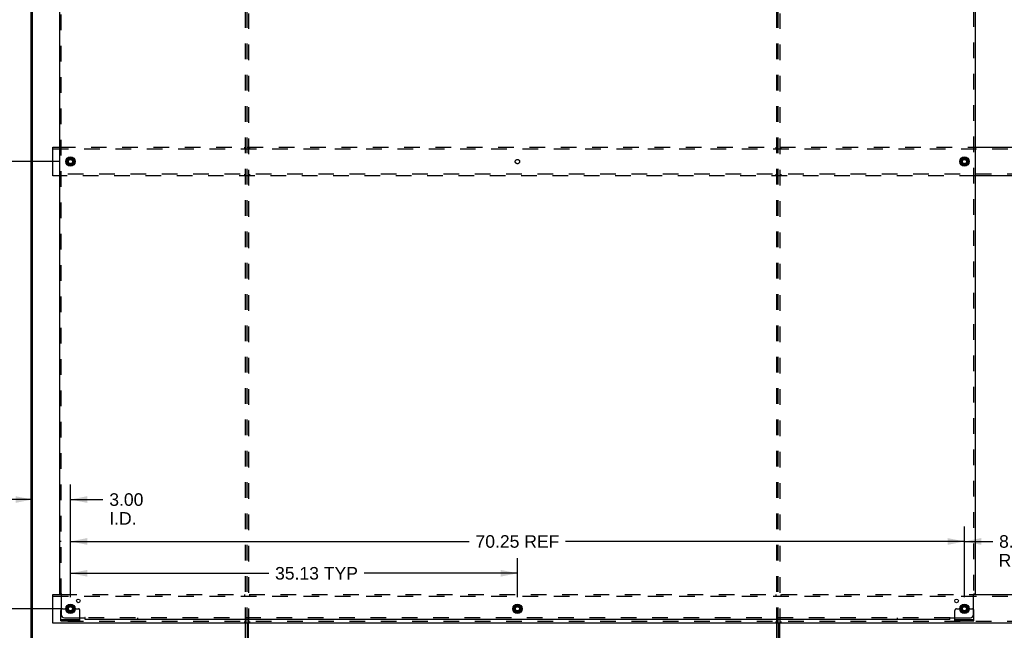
# Model space of a CAD drawing. Header units: inches. Extents: x 0 to 224, y 0 to 145.
# Tile 11 of 15: x 75 to 153, y 49 to 97. Entities that reach past the tile are written whole.
import ezdxf

# ---------------------------------------------------------------- set-up
doc = ezdxf.new("R2010")
doc.units = ezdxf.units.IN
doc.header["$LTSCALE"] = 12.302632
doc.header["$MEASUREMENT"] = 0
doc.linetypes.add('DOT', pattern=[0.2, 0.1, -0.1])
doc.linetypes.add('HIDDEN', pattern=[0.2, 0.1, -0.1])
doc.layers.get('0').update_dxf_attribs({"linetype": 'CONTINUOUS'})
for name, color, linetype in [('DEFAULT_2', 8, 'HIDDEN'), ('DIMENSIONS', 7, 'CONTINUOUS'), ('SUBPANELS', 7, 'CONTINUOUS')]:
    doc.layers.add(name, color=color, linetype=linetype)
doc.styles.get("Standard").update_dxf_attribs({"font": 'arial.ttf'})
doc.dimstyles.new('DIMSTYLE_1', dxfattribs={"dimtxt": 0.986842, "dimasz": 1.315789, "dimexe": 0.09, "dimexo": 0.07, "dimgap": 0.0375, "dimtad": 0, "dimtih": 1, "dimtoh": 1, "dimzin": 4, "dimdsep": 46, "dimtxsty": 'Standard', "dimblk": '_FILLED', "dimblk1": '_FILLED', "dimblk2": '_FILLED', "dimcen": 0.09, "dimadec": 3, "dimazin": 1, "dimtfac": 1, "dimtdec": 3, "dimtofl": 0, "dimtmove": 0, "dimatfit": 3, "dimldrblk": '_FILLED', "dimfxl": 0, "dimtolj": 1, "dimtzin": 4, "dimarcsym": 0})

# ---------------------------------------------------------------- blocks, each defined once
blk = doc.blocks.new('_FILLED')
at = {"color": 0, "linetype": 'ByBlock'}
blk.add_solid([(0, 0), (-1, 0.2), (-1, -0.2)], dxfattribs=at)
blk = doc.blocks.new('*D2')
at = {"layer": 'DIMENSIONS', "color": 2, "linetype": 'Continuous'}
for p, q in [((79.411, 51.426), (79.411, 56.976)), ((149.661, 51.426), (149.661, 56.976)), ((79.411, 55.792), (110.751, 55.792)), ((149.661, 55.792), (118.32, 55.792))]:
    blk.add_line(p, q, dxfattribs=at)
at = {"layer": 'DIMENSIONS', "color": 2, "linetype": 'Continuous', "xscale": 1.3157894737, "yscale": 1.3157894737, "zscale": 1.3157894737, "rotation": 180}
blk.add_blockref('_FILLED', (79.411, 55.792), dxfattribs=at)
at = {"layer": 'DIMENSIONS', "color": 2, "linetype": 'Continuous', "xscale": 1.3157894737, "yscale": 1.3157894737, "zscale": 1.3157894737}
blk.add_blockref('_FILLED', (149.661, 55.792), dxfattribs=at)
at = {"layer": 'DIMENSIONS', "color": 2, "linetype": 'Continuous', "insert": (114.536, 56.285), "char_height": 0.9868, "width": 6.58139, "attachment_point": 2, "line_spacing_factor": 0.9}
blk.add_mtext('70.25 REF', dxfattribs=at)
blk = doc.blocks.new('*D3')
at = {"layer": 'DIMENSIONS', "color": 2, "linetype": 'Continuous'}
for p, q in [((79.411, 51.426), (79.411, 54.476)), ((114.536, 51.426), (114.536, 54.476)), ((79.411, 53.292), (95, 53.292)), ((114.536, 53.292), (102.491, 53.292))]:
    blk.add_line(p, q, dxfattribs=at)
at = {"layer": 'DIMENSIONS', "color": 2, "linetype": 'Continuous', "xscale": 1.3157894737, "yscale": 1.3157894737, "zscale": 1.3157894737, "rotation": 180}
blk.add_blockref('_FILLED', (79.411, 53.292), dxfattribs=at)
at = {"layer": 'DIMENSIONS', "color": 2, "linetype": 'Continuous', "xscale": 1.3157894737, "yscale": 1.3157894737, "zscale": 1.3157894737}
blk.add_blockref('_FILLED', (114.536, 53.292), dxfattribs=at)
at = {"layer": 'DIMENSIONS', "color": 2, "linetype": 'Continuous', "insert": (98.746, 53.785), "char_height": 0.9868, "width": 6.50435, "attachment_point": 2, "line_spacing_factor": 0.9}
blk.add_mtext('35.13 TYP', dxfattribs=at)
blk = doc.blocks.new('*D4')
at = {"layer": 'DIMENSIONS', "color": 2, "linetype": 'Continuous'}
for p, q in [((78.49, 85.63), (71.86, 85.63)), ((73.044, 85.63), (73.044, 69.718)), ((73.044, 50.505), (73.044, 66.264)), ((78.49, 50.505), (71.86, 50.505))]:
    blk.add_line(p, q, dxfattribs=at)
at = {"layer": 'DIMENSIONS', "color": 2, "linetype": 'Continuous', "xscale": 1.3157894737, "yscale": 1.3157894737, "zscale": 1.3157894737}
for p, rotation in [((73.044, 85.63), 90), ((73.044, 50.505), 270)]:
    blk.add_blockref('_FILLED', p, dxfattribs=dict(at, rotation=rotation))
at = {"layer": 'DIMENSIONS', "color": 2, "linetype": 'Continuous', "insert": (73.044, 69.224), "char_height": 0.9868, "width": 3.44844, "attachment_point": 2, "line_spacing_factor": 0.9}
blk.add_mtext('35.13\\PTYP', dxfattribs=at)
blk = doc.blocks.new('*D5')
at = {"layer": 'DIMENSIONS', "color": 2, "linetype": 'Continuous'}
for p, q in [((78.656, 120.755), (68.409, 120.755)), ((69.593, 120.755), (69.593, 87.351)), ((69.593, 50.505), (69.593, 83.897)), ((78.656, 50.505), (68.409, 50.505))]:
    blk.add_line(p, q, dxfattribs=at)
at = {"layer": 'DIMENSIONS', "color": 2, "linetype": 'Continuous', "xscale": 1.3157894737, "yscale": 1.3157894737, "zscale": 1.3157894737}
for p, rotation in [((69.593, 120.755), 90), ((69.593, 50.505), 270)]:
    blk.add_blockref('_FILLED', p, dxfattribs=dict(at, rotation=rotation))
at = {"layer": 'DIMENSIONS', "color": 2, "linetype": 'Continuous', "insert": (69.593, 86.857), "char_height": 0.9868, "width": 3.44844, "attachment_point": 2, "line_spacing_factor": 0.9}
blk.add_mtext('70.25\\PREF', dxfattribs=at)
blk = doc.blocks.new('*D9')
at = {"layer": 'DIMENSIONS', "color": 2, "linetype": 'Continuous'}
for p, q in [((78.49, 50.505), (71.86, 50.505)), ((73.044, 50.505), (73.044, 47.835)), ((73.044, 41.755), (73.044, 44.381)), ((75.427, 41.755), (71.86, 41.755))]:
    blk.add_line(p, q, dxfattribs=at)
at = {"layer": 'DIMENSIONS', "color": 2, "linetype": 'Continuous', "xscale": 1.3157894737, "yscale": 1.3157894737, "zscale": 1.3157894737}
for p, rotation in [((73.044, 50.505), 90), ((73.044, 41.755), 270)]:
    blk.add_blockref('_FILLED', p, dxfattribs=dict(at, rotation=rotation))
at = {"layer": 'DIMENSIONS', "color": 2, "linetype": 'Continuous', "insert": (73.044, 47.342), "char_height": 0.9868, "width": 2.68172, "attachment_point": 2, "line_spacing_factor": 0.9}
blk.add_mtext('8.75\\PI.D.', dxfattribs=at)
blk = doc.blocks.new('*D10')
at = {"layer": 'DIMENSIONS', "color": 2, "linetype": 'Continuous'}
for p, q in [((79.411, 51.426), (79.411, 60.268)), ((76.411, 59.084), (73.779, 59.084)), ((79.411, 59.084), (81.968, 59.084))]:
    blk.add_line(p, q, dxfattribs=at)
at = {"layer": 'DIMENSIONS', "color": 2, "linetype": 'Continuous', "xscale": 1.3157894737, "yscale": 1.3157894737, "zscale": 1.3157894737}
blk.add_blockref('_FILLED', (76.411, 59.084), dxfattribs=at)
at = {"layer": 'DIMENSIONS', "color": 2, "linetype": 'Continuous', "xscale": 1.3157894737, "yscale": 1.3157894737, "zscale": 1.3157894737, "rotation": 180}
blk.add_blockref('_FILLED', (79.411, 59.084), dxfattribs=at)
at = {"layer": 'DIMENSIONS', "color": 2, "linetype": 'Continuous', "insert": (82.462, 59.577), "char_height": 0.9868, "width": 2.68172, "attachment_point": 1, "line_spacing_factor": 0.9}
blk.add_mtext('3.00\\PI.D.', dxfattribs=at)
blk = doc.blocks.new('*D11')
at = {"layer": 'DIMENSIONS', "color": 2, "linetype": 'Continuous'}
for p, q in [((149.661, 51.426), (149.661, 56.976)), ((157.786, 51.426), (157.786, 56.976)), ((149.661, 55.792), (151.889, 55.792)), ((157.786, 55.792), (155.557, 55.792))]:
    blk.add_line(p, q, dxfattribs=at)
at = {"layer": 'DIMENSIONS', "color": 2, "linetype": 'Continuous', "xscale": 1.3157894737, "yscale": 1.3157894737, "zscale": 1.3157894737, "rotation": 180}
blk.add_blockref('_FILLED', (149.661, 55.792), dxfattribs=at)
at = {"layer": 'DIMENSIONS', "color": 2, "linetype": 'Continuous', "xscale": 1.3157894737, "yscale": 1.3157894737, "zscale": 1.3157894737}
blk.add_blockref('_FILLED', (157.786, 55.792), dxfattribs=at)
at = {"layer": 'DIMENSIONS', "color": 2, "linetype": 'Continuous', "insert": (153.723, 56.285), "char_height": 0.9868, "width": 2.75142, "attachment_point": 2, "line_spacing_factor": 0.9}
blk.add_mtext('8.13\\PREF', dxfattribs=at)

msp = doc.modelspace()

# ---------------------------------------------------------------- hatches: boundary and pattern name
at = {"linetype": 'Continuous'}
h = msp.add_hatch(dxfattribs=at)
h.set_pattern_fill('DEFAULT__2', color=2, scale=1000000000.0, angle=125, style=0, pattern_type=0)
h.set_pattern_definition([(125, (0, 0), (-819200000, -573600000), [])])
edge = h.paths.add_edge_path()
edge.add_line((76.411, 125.505), (76.411, 41.755))
edge.add_line((76.286, 41.755), (76.411, 41.755))
edge.add_line((76.286, 125.505), (76.286, 41.755))
edge.add_line((76.286, 125.505), (76.411, 125.505))

# ---------------------------------------------------------------- linework, layer by layer
at = {"color": 7, "linetype": 'Continuous'}
for p, q in [((76.286, 125.505), (76.286, 41.755)), ((76.411, 125.505), (76.411, 41.755)), ((78.036, 84.505), (78.036, 86.755)), ((78.036, 86.755), (78.567, 86.755)), ((150.504, 86.755), (156.942, 86.755)), ((79.138, 85.793), (79.406, 85.947)), ((79.416, 85.947), (79.683, 85.793)), ((149.388, 85.793), (149.656, 85.947)), ((149.666, 85.947), (149.933, 85.793)), ((79.133, 85.784), (79.133, 85.475)), ((79.406, 85.312), (79.138, 85.467)), ((79.683, 85.467), (79.416, 85.312)), ((79.688, 85.784), (79.688, 85.475)), ((149.383, 85.784), (149.383, 85.475)), ((149.656, 85.312), (149.388, 85.467)), ((149.933, 85.467), (149.666, 85.312)), ((149.938, 85.784), (149.938, 85.475)), ((78.567, 84.505), (78.036, 84.505)), ((156.942, 84.505), (150.504, 84.505)), ((78.036, 49.38), (78.036, 51.63)), ((78.036, 51.63), (78.687, 51.63)), ((150.384, 51.63), (157.062, 51.63)), ((79.133, 50.659), (79.133, 50.35)), ((79.138, 50.668), (79.406, 50.822)), ((79.406, 50.187), (79.138, 50.342)), ((79.416, 50.822), (79.683, 50.668)), ((79.683, 50.342), (79.416, 50.187)), ((79.688, 50.659), (79.688, 50.35)), ((114.258, 50.659), (114.258, 50.35)), ((114.263, 50.668), (114.531, 50.822)), ((114.531, 50.187), (114.263, 50.342)), ((114.541, 50.822), (114.808, 50.668)), ((114.808, 50.342), (114.541, 50.187)), ((114.813, 50.659), (114.813, 50.35)), ((149.383, 50.659), (149.383, 50.35)), ((149.388, 50.668), (149.656, 50.822)), ((149.656, 50.187), (149.388, 50.342)), ((149.666, 50.822), (149.933, 50.668)), ((149.933, 50.342), (149.666, 50.187)), ((149.938, 50.659), (149.938, 50.35)), ((78.661, 49.557), (78.661, 49.661)), ((78.661, 49.557), (80.161, 49.557)), ((80.161, 49.557), (80.161, 49.661)), ((148.911, 49.557), (148.911, 49.661)), ((148.911, 49.557), (150.411, 49.557)), ((150.411, 49.557), (150.411, 49.661)), ((191.161, 49.38), (78.036, 49.38)), ((93.161, 41.755), (93.161, 49.38)), ((93.286, 49.38), (93.286, 41.755)), ((135.036, 49.38), (135.036, 41.755))]:
    msp.add_line(p, q, dxfattribs=at)
at = {"color": 3, "linetype": 'Continuous'}
for p, q in [((78.661, 49.661), (78.661, 50.38)), ((150.411, 49.661), (150.411, 50.38)), ((78.661, 49.661), (80.161, 49.661)), ((80.161, 49.661), (80.161, 49.786)), ((148.911, 49.661), (148.911, 49.786)), ((148.911, 49.661), (150.411, 49.661)), ((93.411, 41.755), (93.411, 49.38)), ((134.911, 41.755), (134.911, 49.38)), ((135.161, 41.755), (135.161, 49.38))]:
    msp.add_line(p, q, dxfattribs=at)
at = {"color": 7, "linetype": 'Continuous'}
for centre, radius in [((79.411, 85.63), 0.372), ((79.411, 85.63), 0.356), ((149.661, 85.63), 0.372), ((149.661, 85.63), 0.356), ((79.411, 85.63), 0.204), ((79.411, 85.63), 0.183), ((79.411, 85.63), 0.183), ((149.661, 85.63), 0.204), ((149.661, 85.63), 0.183), ((149.661, 85.63), 0.183), ((79.411, 50.505), 0.372), ((79.411, 50.505), 0.356), ((79.411, 50.505), 0.204), ((79.411, 50.505), 0.183), ((79.411, 50.505), 0.183), ((114.536, 50.505), 0.372), ((114.536, 50.505), 0.356), ((114.536, 50.505), 0.204), ((114.536, 50.505), 0.183), ((114.536, 50.505), 0.183), ((149.661, 50.505), 0.372), ((149.661, 50.505), 0.356), ((149.661, 50.505), 0.204), ((149.661, 50.505), 0.183), ((149.661, 50.505), 0.183)]:
    msp.add_circle(centre, radius, dxfattribs=at)
for centre, start, end in [((79.411, 85.938), 60, 120), ((149.661, 85.938), 60, 120), ((79.143, 85.784), 120, 179.98765), ((79.143, 85.475), 180.01128, 239.98796), ((79.411, 85.321), 240.01171, 299.98732), ((79.678, 85.784), 0, 60), ((79.678, 85.475), 300.01085, 360), ((149.393, 85.784), 120, 179.98765), ((149.393, 85.475), 180.01128, 239.98796), ((149.661, 85.321), 240.01171, 299.98732), ((149.928, 85.784), 0, 60), ((149.928, 85.475), 300.01085, 360), ((79.143, 50.659), 120, 179.98765), ((79.143, 50.35), 180.01128, 239.98796), ((79.411, 50.813), 60, 120), ((79.678, 50.659), 0, 60), ((79.678, 50.35), 300.01085, 360), ((114.268, 50.659), 120, 179.98765), ((114.268, 50.35), 180.01128, 239.98796), ((114.536, 50.813), 60, 120), ((114.803, 50.659), 0, 60), ((114.803, 50.35), 300.01085, 360), ((149.393, 50.659), 120, 179.98765), ((149.393, 50.35), 180.01128, 239.98796), ((149.661, 50.813), 60, 120), ((149.928, 50.659), 0, 60), ((149.928, 50.35), 300.01085, 360), ((79.411, 50.196), 240.01171, 299.98732), ((114.536, 50.196), 240.01171, 299.98732), ((149.661, 50.196), 240.01171, 299.98732)]:
    msp.add_arc(centre, 0.01, start, end, dxfattribs=at)
at = {"color": 3, "linetype": 'Continuous'}
for centre, start, end in [((78.786, 50.38), 138.70205, 180), ((150.286, 50.38), 0, 41.29795)]:
    msp.add_arc(centre, 0.125, start, end, dxfattribs=at)
at = {"layer": 'DEFAULT_2', "color": 8, "linetype": 'HIDDEN'}
for p, q in [((93.161, 49.38), (93.161, 121.88)), ((93.286, 49.38), (93.286, 121.88)), ((93.411, 121.88), (93.411, 49.38)), ((134.911, 49.38), (134.911, 121.88)), ((135.036, 49.38), (135.036, 121.88)), ((135.161, 121.88), (135.161, 49.38)), ((78.567, 86.755), (150.504, 86.755)), ((93.098, 86.755), (93.098, 86.63)), ((93.473, 86.755), (93.473, 86.63)), ((134.848, 86.755), (134.848, 86.63)), ((135.223, 86.755), (135.223, 86.63)), ((78.036, 86.63), (191.161, 86.63)), ((191.161, 84.63), (78.036, 84.63)), ((150.504, 84.505), (78.567, 84.505)), ((93.098, 84.63), (93.098, 84.505)), ((93.473, 84.63), (93.473, 84.505)), ((134.848, 84.63), (134.848, 84.505)), ((135.223, 84.63), (135.223, 84.505)), ((78.036, 51.505), (191.161, 51.505)), ((78.687, 51.63), (150.384, 51.63)), ((93.098, 51.63), (93.098, 51.505)), ((93.473, 51.63), (93.473, 51.505)), ((134.848, 51.63), (134.848, 51.505)), ((135.223, 51.63), (135.223, 51.505)), ((78.786, 50.505), (78.875, 50.505)), ((78.875, 50.505), (78.936, 50.505)), ((78.936, 50.505), (79.236, 50.505)), ((79.586, 50.505), (80.036, 50.505)), ((80.161, 49.786), (80.161, 50.38)), ((148.911, 49.786), (148.911, 50.38)), ((149.036, 50.505), (149.125, 50.505)), ((149.125, 50.505), (149.186, 50.505)), ((149.186, 50.505), (149.486, 50.505)), ((149.836, 50.505), (150.286, 50.505)), ((78.908, 49.557), (78.908, 49.661)), ((79.164, 49.557), (79.164, 49.661)), ((79.658, 49.557), (79.658, 49.661)), ((79.914, 49.557), (79.914, 49.661)), ((149.158, 49.557), (149.158, 49.661)), ((149.414, 49.557), (149.414, 49.661)), ((149.908, 49.557), (149.908, 49.661)), ((150.164, 49.557), (150.164, 49.661)), ((191.161, 49.505), (78.036, 49.505)), ((93.098, 49.505), (93.098, 49.38)), ((93.473, 49.505), (93.473, 49.38)), ((134.848, 49.505), (134.848, 49.38)), ((135.223, 49.505), (135.223, 49.38))]:
    msp.add_line(p, q, dxfattribs=at)
for centre, radius in [((79.411, 85.63), 0.318), ((149.661, 85.63), 0.318), ((79.411, 85.63), 0.166), ((149.661, 85.63), 0.166), ((79.411, 50.505), 0.318), ((79.411, 50.505), 0.166), ((114.536, 50.505), 0.318), ((114.536, 50.505), 0.166), ((149.661, 50.505), 0.318), ((149.661, 50.505), 0.166)]:
    msp.add_circle(centre, radius, dxfattribs=at)
at = {"layer": 'DEFAULT_2', "color": 8, "linetype": 'DOT'}
for centre in [(79.411, 85.63), (114.536, 85.63), (149.661, 85.63), (79.411, 50.505), (114.536, 50.505), (149.661, 50.505)]:
    msp.add_circle(centre, 0.17, dxfattribs=at)
at = {"layer": 'DEFAULT_2', "color": 8, "linetype": 'HIDDEN'}
for centre, radius, start, end in [((78.786, 50.38), 0.125, 90, 138.70205), ((79.411, 50.505), 0.175, 180, 360), ((80.036, 50.38), 0.125, 0, 90), ((149.036, 50.38), 0.125, 90, 180), ((149.661, 50.505), 0.175, 180, 360), ((150.286, 50.38), 0.125, 41.29795, 90)]:
    msp.add_arc(centre, radius, start, end, dxfattribs=at)
at = {"layer": 'SUBPANELS', "color": 3, "linetype": 'Continuous'}
for p, q in [((78.567, 51.661), (78.567, 119.598)), ((150.504, 119.598), (150.504, 51.661)), ((78.567, 51.661), (78.653, 51.661)), ((78.673, 51.644), (78.68, 51.637)), ((78.692, 51.626), (78.692, 50.036)), ((150.379, 50.036), (150.379, 51.626)), ((150.504, 51.661), (150.418, 51.661)), ((78.942, 49.786), (80.531, 49.786)), ((80.567, 49.661), (80.567, 49.747)), ((148.504, 49.661), (80.567, 49.661)), ((148.504, 49.661), (148.504, 49.747)), ((148.521, 49.767), (148.529, 49.774)), ((148.54, 49.786), (150.129, 49.786))]:
    msp.add_line(p, q, dxfattribs=at)
at = {"layer": 'SUBPANELS', "color": 8, "linetype": 'HIDDEN'}
for p, q in [((78.692, 51.661), (78.692, 119.598)), ((150.379, 119.598), (150.379, 51.661)), ((78.692, 55.786), (78.567, 55.786)), ((150.379, 55.786), (150.504, 55.786)), ((78.653, 51.661), (78.733, 51.661)), ((150.338, 51.661), (150.418, 51.661)), ((80.567, 49.747), (80.567, 49.827)), ((148.504, 49.786), (80.567, 49.786)), ((84.692, 49.786), (84.692, 49.661)), ((144.379, 49.786), (144.379, 49.661)), ((148.504, 49.747), (148.504, 49.827))]:
    msp.add_line(p, q, dxfattribs=at)
at = {"layer": 'SUBPANELS', "color": 3, "linetype": 'Continuous'}
for points in [[(78.653, 51.661), (78.656, 51.659), (78.658, 51.657), (78.66, 51.656), (78.662, 51.654), (78.664, 51.652), (78.666, 51.65), (78.668, 51.649), (78.67, 51.647), (78.671, 51.646), (78.673, 51.644)], [(78.68, 51.637), (78.682, 51.635), (78.684, 51.633), (78.686, 51.631), (78.688, 51.629), (78.69, 51.627), (78.692, 51.626)], [(150.393, 51.639), (150.391, 51.637), (150.389, 51.635), (150.387, 51.633), (150.385, 51.631), (150.383, 51.629), (150.381, 51.627), (150.379, 51.626)], [(150.418, 51.661), (150.415, 51.659), (150.413, 51.657), (150.411, 51.656), (150.409, 51.654), (150.407, 51.652), (150.405, 51.65), (150.403, 51.649), (150.401, 51.647), (150.4, 51.646), (150.398, 51.644), (150.393, 51.639)], [(80.545, 49.772), (80.543, 49.774), (80.541, 49.776), (80.539, 49.778), (80.537, 49.78), (80.535, 49.782), (80.533, 49.784), (80.531, 49.786)], [(80.567, 49.747), (80.565, 49.75), (80.563, 49.752), (80.562, 49.754), (80.56, 49.756), (80.558, 49.758), (80.556, 49.76), (80.555, 49.762), (80.553, 49.764), (80.551, 49.766), (80.55, 49.767), (80.545, 49.772)], [(148.504, 49.747), (148.506, 49.75), (148.508, 49.752), (148.51, 49.754), (148.511, 49.756), (148.513, 49.758), (148.515, 49.76), (148.516, 49.762), (148.518, 49.764), (148.52, 49.766), (148.521, 49.767)], [(148.529, 49.774), (148.531, 49.776), (148.533, 49.778), (148.535, 49.78), (148.536, 49.782), (148.538, 49.784), (148.54, 49.786)]]:
    msp.add_lwpolyline(points, dxfattribs=at)
at = {"layer": 'SUBPANELS', "color": 8, "linetype": 'HIDDEN'}
for points in [[(78.706, 51.635), (78.703, 51.634), (78.7, 51.632), (78.698, 51.63), (78.696, 51.629), (78.694, 51.627), (78.692, 51.626)], [(78.733, 51.661), (78.732, 51.659), (78.731, 51.657), (78.73, 51.655), (78.729, 51.653), (78.728, 51.652), (78.726, 51.65), (78.725, 51.648), (78.723, 51.647), (78.721, 51.645), (78.719, 51.644), (78.717, 51.642), (78.715, 51.641), (78.713, 51.64), (78.711, 51.638), (78.706, 51.635)], [(150.338, 51.661), (150.339, 51.659), (150.34, 51.657), (150.341, 51.655), (150.342, 51.653), (150.343, 51.652), (150.345, 51.65), (150.346, 51.648), (150.348, 51.647), (150.35, 51.645), (150.352, 51.644), (150.354, 51.642), (150.356, 51.641), (150.358, 51.64), (150.361, 51.638)], [(150.361, 51.638), (150.366, 51.635), (150.368, 51.634), (150.371, 51.632), (150.373, 51.63), (150.375, 51.629), (150.377, 51.627), (150.379, 51.626)], [(80.544, 49.805), (80.541, 49.8), (80.539, 49.797), (80.538, 49.794), (80.536, 49.792), (80.535, 49.79), (80.533, 49.788), (80.531, 49.786)], [(80.567, 49.827), (80.565, 49.826), (80.563, 49.825), (80.561, 49.824), (80.559, 49.823), (80.558, 49.822), (80.556, 49.82), (80.554, 49.819), (80.553, 49.817), (80.551, 49.815), (80.55, 49.813), (80.548, 49.811), (80.547, 49.809), (80.546, 49.807), (80.544, 49.805)], [(148.504, 49.827), (148.506, 49.826), (148.508, 49.825), (148.51, 49.824), (148.512, 49.823), (148.513, 49.822), (148.515, 49.82), (148.517, 49.819), (148.518, 49.817), (148.52, 49.815), (148.521, 49.813), (148.523, 49.811), (148.524, 49.809), (148.526, 49.807), (148.527, 49.805), (148.53, 49.8)], [(148.53, 49.8), (148.532, 49.797), (148.533, 49.794), (148.535, 49.792), (148.537, 49.79), (148.538, 49.788), (148.54, 49.786)]]:
    msp.add_lwpolyline(points, dxfattribs=at)
for centre in [(79.411, 85.63), (149.661, 85.63), (79.411, 50.505), (114.536, 50.505), (149.661, 50.505)]:
    msp.add_circle(centre, 0.25, dxfattribs=at)
at = {"layer": 'SUBPANELS', "color": 3, "linetype": 'Continuous'}
for centre in [(80.029, 51.123), (149.042, 51.123)]:
    msp.add_circle(centre, 0.141, dxfattribs=at)
for centre, start, end in [((78.942, 50.036), 180, 270), ((150.129, 50.036), 270, 360)]:
    msp.add_arc(centre, 0.25, start, end, dxfattribs=at)

# ---------------------------------------------------------------- dimensions: what is measured, and where the dimension line sits
at = {"layer": 'DIMENSIONS', "color": 2, "linetype": 'Continuous'}
for base, p1, p2, angle, text, picture, middle in [((69.593, 120.755), (78.726, 50.505), (78.726, 120.755), 90, '<>\\PREF', '*D5', (69.593, 85.624)), ((73.04382455, 50.504611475), (78.559544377, 85.629611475), (78.559544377, 50.504611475), 270, '<>\\PTYP', '*D4', (73.04382455, 67.990900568)), ((149.660597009, 55.791625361), (157.785597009, 51.355664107), (149.660597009, 51.355664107), 180, '<>\\PREF', '*D11', (153.723097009, 55.051493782)), ((79.410597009, 53.291564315), (114.535597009, 51.355664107), (79.410597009, 51.355664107), 180, '<> TYP', '*D3', (98.745882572, 53.291564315)), ((73.044, 50.505), (75.497, 41.755), (78.56, 50.505), 90, '<>\\PI.D.', '*D9', (73.044, 46.108))]:
    dim = msp.add_linear_dim(base=base, p1=p1, p2=p2, angle=angle, text=text, dimstyle='DIMSTYLE_1', dxfattribs=at)
    dim.commit()
    dim.dimension.update_dxf_attribs({"geometry": picture, "text_midpoint": middle, "dimtype": 160})
for base, p1, p2, text, picture, middle in [((79.411, 59.084), (76.411, 41.755), (79.411, 51.356), '<>\\PI.D.', '*D10', (83.803, 58.344)), ((149.661, 55.792), (79.411, 51.356), (149.661, 51.356), '<> REF', '*D2', (114.536, 55.792))]:
    dim = msp.add_linear_dim(base=base, p1=p1, p2=p2, text=text, dimstyle='DIMSTYLE_1', dxfattribs=at)
    dim.commit()
    dim.dimension.update_dxf_attribs({"geometry": picture, "text_midpoint": middle, "dimtype": 160})

doc.saveas('drawing.dxf')
